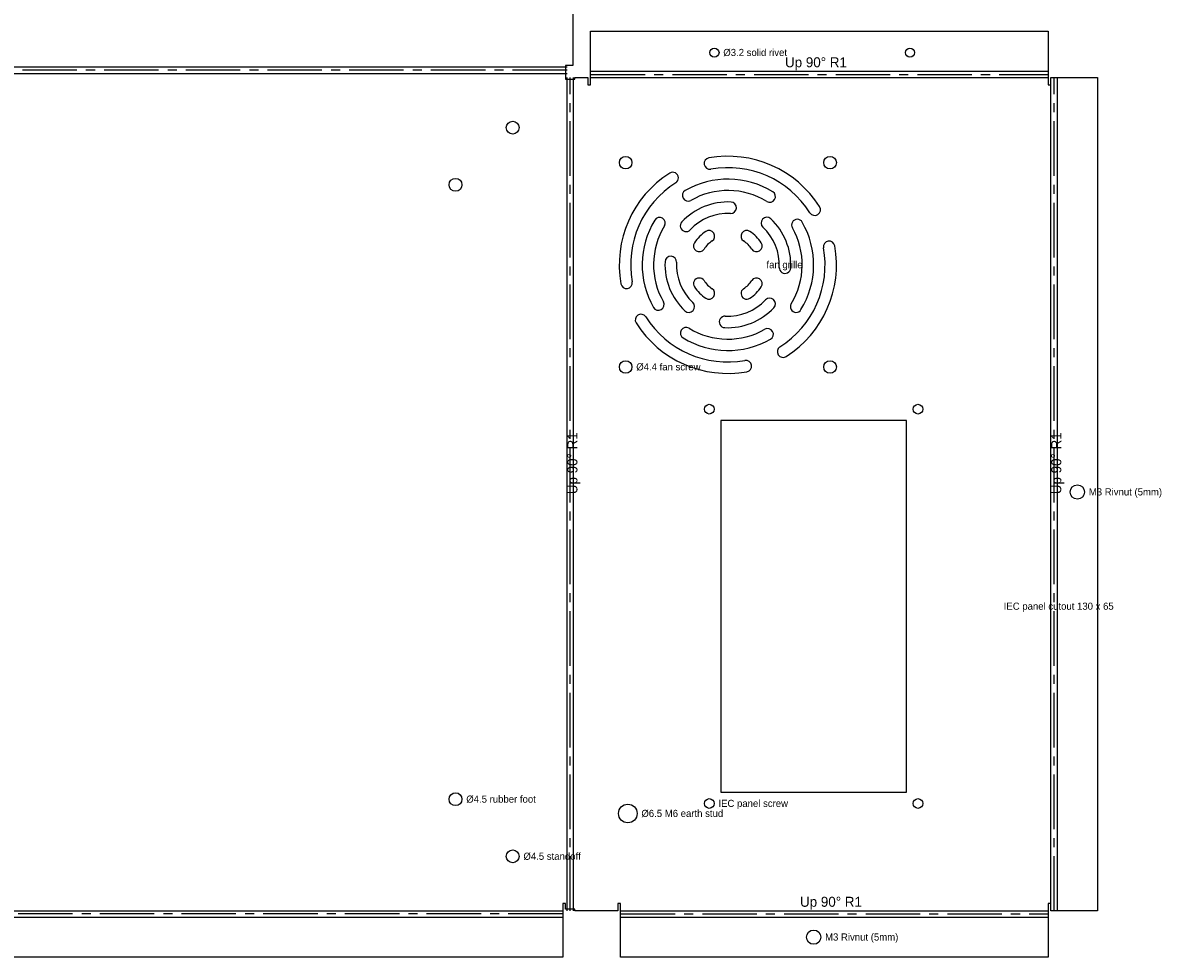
# Model space of a CAD drawing. Header units: millimetres. Extents: x -410 to 433, y -214 to 332.
# Tile 2 of 3: x 34 to 433, y -163 to 164. Entities that reach past the tile are written whole.
import ezdxf

# ---------------------------------------------------------------- set-up
doc = ezdxf.new("R2010")
doc.units = ezdxf.units.MM
doc.linetypes.add('CENTER2', pattern=[28.575, 19.05, -3.175, 3.175, -3.175])
for name, color, linetype in [('Bend Center', 1, 'CENTER2'), ('Bend Notes', 3, 'CONTINUOUS'), ('Leaders', 5, 'CONTINUOUS'), ('Visible', 7, 'CONTINUOUS'), ('Visible Narrow', 8, 'CONTINUOUS')]:
    doc.layers.add(name, color=color, linetype=linetype)

msp = doc.modelspace()

# ---------------------------------------------------------------- linework, layer by layer
at = {"layer": 'Bend Center'}
for p, q in [((224, 147.631), (-224, 147.631)), ((225.131, -146.5), (225.131, 145)), ((232.2619, 146.131), (392.2619, 146.131)), ((394.3929, -146.5), (394.3929, 145)), ((222.5, -147.631), (-222.5, -147.631)), ((242.7619, -147.631), (392.2619, -147.631))]:
    msp.add_line(p, q, dxfattribs=at)
at = {"layer": 'Visible'}
for p, q in [((226, 315.7619), (226, 149.2619)), ((232.2619, 147.7619), (232.2619, 161.2619)), ((232.2619, 161.2619), (392.2619, 161.2619)), ((392.2619, 161.2619), (392.2619, 147.7619)), ((226, 149.2619), (223.5, 149.2619)), ((223.5, 149.2619), (223.5, 144.5)), ((223.5, 144.5), (226.7619, 144.5)), ((226.7619, 144.5), (226.7619, 145)), ((226.7619, 145), (231.2619, 145)), ((231.2619, 145), (231.2619, 142.5)), ((232.2619, 147.2619), (232.2619, 147.7619)), ((232.2619, 145), (232.2619, 147.2619)), ((232.2619, 142.5), (232.2619, 145)), ((392.2619, 147.7619), (392.2619, 147.2619)), ((392.2619, 147.2619), (392.2619, 145)), ((392.2619, 145), (392.2619, 142.5)), ((393.2619, 142.5), (393.2619, 145)), ((393.2619, 145), (395.5239, 145)), ((395.5239, 145), (409.5239, 145)), ((409.5239, 145), (409.5239, -146.5)), ((231.2619, 142.5), (232.2619, 142.5)), ((392.2619, 142.5), (393.2619, 142.5)), ((342.7619, 25), (277.7619, 25)), ((277.7619, 25), (277.7619, -105)), ((342.7619, -105), (342.7619, 25)), ((277.7619, -105), (342.7619, -105)), ((223.5, -144), (222.5, -144)), ((222.5, -144), (222.5, -146.5)), ((222.5, -146.5), (222.5, -148.7619)), ((223.5, -146), (223.5, -144)), ((226.7619, -146), (223.5, -146)), ((226.7619, -146.5), (226.7619, -146)), ((241.7619, -146.5), (226.7619, -146.5)), ((242.7619, -144), (241.7619, -144)), ((241.7619, -144), (241.7619, -146.5)), ((242.7619, -146.5), (242.7619, -144)), ((242.7619, -148.7619), (242.7619, -146.5)), ((393.2619, -144), (392.2619, -144)), ((392.2619, -144), (392.2619, -146.5)), ((392.2619, -146.5), (392.2619, -148.7619)), ((393.2619, -146.5), (393.2619, -144)), ((395.5239, -146.5), (393.2619, -146.5)), ((409.5239, -146.5), (395.5239, -146.5)), ((222.5, -148.7619), (222.5, -149.2619)), ((222.5, -149.2619), (222.5, -162.7619)), ((242.7619, -149.2619), (242.7619, -148.7619)), ((242.7619, -162.7619), (242.7619, -149.2619)), ((392.2619, -148.7619), (392.2619, -149.2619)), ((392.2619, -149.2619), (392.2619, -162.7619)), ((222.5, -162.7619), (-222.5, -162.7619)), ((392.2619, -162.7619), (242.7619, -162.7619))]:
    msp.add_line(p, q, dxfattribs=at)
for centre, radius in [((275.5619, 153.7619), 1.6), ((343.9619, 153.7619), 1.6), ((205, 127.5), 2.25), ((244.5119, 115.25), 2.2), ((316.0119, 115.25), 2.2), ((185, 107.5), 2.25), ((244.5119, 43.75), 2.2), ((316.0119, 43.75), 2.2), ((273.7619, 29), 1.7), ((346.7619, 29), 1.7), ((402.5239, 0), 2.5), ((185, -107.5), 2.25), ((273.7619, -109), 1.7), ((346.7619, -109), 1.7), ((245.2619, -112.5), 3.25), ((205, -127.5), 2.25), ((310.2619, -155.7619), 2.5)]:
    msp.add_circle(centre, radius, dxfattribs=at)
for centre, radius, start, end in [((273.9461, 114.9416), 2, 100.1042, 280.1042), ((280.2619, 79.5), 38, 32.3859, 100.1042), ((260.9797, 109.9005), 2, 302.3859, 122.3859), ((280.2619, 79.5), 34, 32.3859, 100.1042), ((280.2619, 79.5), 38, 122.3859, 190.1042), ((280.2619, 79.5), 34, 122.3859, 190.1042), ((280.2619, 79.5), 30, 58.4873, 119.8394), ((266.33, 103.7879), 2, 119.8394, 299.8394), ((280.2619, 79.5), 26, 58.4873, 119.8394), ((294.8972, 103.3707), 2, 238.4873, 58.4873), ((280.2619, 79.5), 22, 87.1352, 137.0282), ((281.2615, 99.475), 2, 267.1352, 87.1352), ((256.3913, 94.1352), 2, 328.4873, 148.4873), ((280.2619, 79.5), 18, 87.1352, 137.0282), ((293.8947, 94.1338), 2, 47.0282, 227.0282), ((310.6625, 98.7823), 2, 212.3859, 32.3859), ((280.2619, 79.5), 30, 148.4873, 209.8394), ((280.2619, 79.5), 26, 148.4873, 209.8394), ((265.6282, 93.1328), 2, 137.0282, 317.0282), ((280.2619, 79.5), 18, 357.1352, 47.0282), ((280.2619, 79.5), 22, 357.1352, 47.0282), ((280.2619, 79.5), 26, 328.4873, 29.8394), ((304.5498, 93.432), 2, 29.8394, 209.8394), ((280.2619, 79.5), 30, 328.4873, 29.8394), ((280.2619, 79.5), 14, 123.4225, 146.5775), ((273.6522, 89.5156), 2, 303.4225, 123.4225), ((286.8717, 89.5156), 2, 56.5775, 236.5775), ((280.2619, 79.5), 14, 33.4225, 56.5775), ((270.2464, 86.1097), 2, 146.5775, 326.5775), ((280.2619, 79.5), 10, 123.4225, 146.5775), ((280.2619, 79.5), 10, 33.4225, 56.5775), ((290.2775, 86.1097), 2, 213.4225, 33.4225), ((280.2619, 79.5), 34, 302.3859, 10.1042), ((280.2619, 79.5), 38, 302.3859, 10.1042), ((315.7036, 85.8158), 2, 10.1042, 190.1042), ((280.2619, 79.5), 22, 177.1352, 227.0282), ((260.2869, 80.4996), 2, 357.1352, 177.1352), ((280.2619, 79.5), 18, 177.1352, 227.0282), ((300.237, 78.5004), 2, 177.1352, 357.1352), ((244.8203, 73.1842), 2, 190.1042, 10.1042), ((270.2464, 72.8903), 2, 33.4225, 213.4225), ((280.2619, 79.5), 10, 213.4225, 236.5775), ((280.2619, 79.5), 10, 303.4225, 326.5775), ((290.2775, 72.8903), 2, 326.5775, 146.5775), ((280.2619, 79.5), 14, 213.4225, 236.5775), ((273.6522, 69.4844), 2, 236.5775, 56.5775), ((286.8717, 69.4844), 2, 123.4225, 303.4225), ((280.2619, 79.5), 14, 303.4225, 326.5775), ((255.9741, 65.568), 2, 209.8394, 29.8394), ((266.6292, 64.8662), 2, 227.0282, 47.0282), ((280.2619, 79.5), 22, 267.1352, 317.0282), ((280.2619, 79.5), 18, 267.1352, 317.0282), ((294.8957, 65.8672), 2, 317.0282, 137.0282), ((304.1326, 64.8648), 2, 148.4873, 328.4873), ((249.8614, 60.2177), 2, 32.3859, 212.3859), ((280.2619, 79.5), 34, 212.3859, 280.1042), ((279.2624, 59.525), 2, 87.1352, 267.1352), ((280.2619, 79.5), 38, 212.3859, 280.1042), ((265.6267, 55.6293), 2, 58.4873, 238.4873), ((280.2619, 79.5), 26, 238.4873, 299.8394), ((294.1939, 55.2121), 2, 299.8394, 119.8394), ((280.2619, 79.5), 30, 238.4873, 299.8394), ((299.5442, 49.0995), 2, 122.3859, 302.3859), ((286.5778, 44.0584), 2, 280.1042, 100.1042)]:
    msp.add_arc(centre, radius, start, end, dxfattribs=at)
at = {"layer": 'Visible Narrow'}
for p, q in [((-224, 148.7619), (224, 148.7619)), ((-224, 146.5), (224, 146.5)), ((224, -146.5), (224, 145)), ((226.2619, -146.5), (226.2619, 145)), ((232.2619, 147.2619), (392.2619, 147.2619)), ((232.2619, 145), (392.2619, 145)), ((393.2619, -146.5), (393.2619, 145)), ((395.5239, -146.5), (395.5239, 145)), ((-222.5, -146.5), (222.5, -146.5)), ((242.7619, -146.5), (392.2619, -146.5)), ((-222.5, -148.7619), (222.5, -148.7619)), ((242.7619, -148.7619), (392.2619, -148.7619))]:
    msp.add_line(p, q, dxfattribs=at)

# ---------------------------------------------------------------- texts
at = {"layer": 'Bend Notes'}
for p in [(300.2619, 148.631), (305.5119, -145.131)]:
    msp.add_text('Up 90%%D R1', height=3.5, dxfattribs=at).set_placement(p)
for p in [(227.631, -0.75), (396.8929, -0.75)]:
    msp.add_text('Up 90%%D R1', height=3.5, rotation=90, dxfattribs=at).set_placement(p)
at = {"layer": 'Leaders'}
for s, p in [('%%c3.2 solid rivet', (278.6619, 152.5619)), ('fan grille', (293.7619, 78.3)), ('%%c4.4 fan screw', (248.2119, 42.55)), ('M3 Rivnut (5mm)', (406.5239, -1.2)), ('IEC panel cutout 130 x 65', (376.7619, -41.2)), ('%%c4.5 rubber foot', (188.75, -108.7)), ('IEC panel screw', (276.9619, -110.2)), ('%%c6.5 M6 earth stud', (250.0119, -113.7)), ('%%c4.5 standoff', (208.75, -128.7)), ('M3 Rivnut (5mm)', (314.2619, -156.9619))]:
    msp.add_text(s, height=2.5, dxfattribs=at).set_placement(p)

doc.saveas('drawing.dxf')
